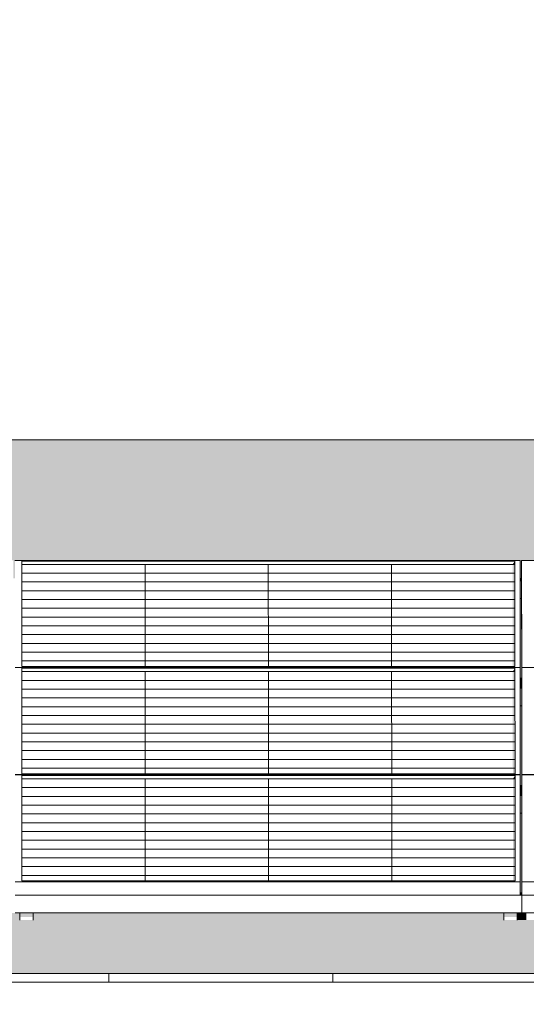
# Model space of a CAD drawing. Header units: metres. Extents: x -111 to -1, y -8 to 26.
# Tile 57 of 209: x -41.82 to -40.69, y 5.95 to 8.15. Entities that reach past the tile are written whole.
import ezdxf

# ---------------------------------------------------------------- set-up
doc = ezdxf.new("R2010")
doc.units = ezdxf.units.M
doc.header["$MEASUREMENT"] = 0
for name, color, linetype in [('30 Dachaufbau', 7, 'Continuous'), ('70 PV-Anlage', 7, 'Continuous'), ('94 Genehmigungsplanung Bemaßung', 7, 'Continuous')]:
    doc.layers.add(name, color=color, linetype=linetype)
doc.styles.add('ERSTELLTER_STIL_2', font='arial.ttf')
doc.dimstyles.new('ERSTELLTER_STIL__1', dxfattribs={"dimtxt": 0.25, "dimasz": 0.19, "dimexe": 0.18, "dimexo": 0.1, "dimgap": 0, "dimtad": 1, "dimtih": 1, "dimtoh": 1, "dimzin": 0, "dimdsep": 46, "dimtxsty": 'ERSTELLTER_STIL_2', "dimblk": 'ARROWHEAD_6', "dimblk1": 'ARROWHEAD_6', "dimblk2": 'ARROWHEAD_6', "dimcen": 0.09, "dimclrd": 7, "dimclre": 7, "dimclrt": 7, "dimazin": 0, "dimtfac": 1, "dimtdec": 4, "dimtmove": 0, "dimatfit": 3, "dimfxl": 1, "dimtolj": 1, "dimtzin": 0, "dimarcsym": 0})

# ---------------------------------------------------------------- blocks, each defined once
blk = doc.blocks.new('*X3', base_point=(-27236.1321, 0))
at = {"layer": '30 Dachaufbau', "color": 7, "linetype": 'Continuous', "lineweight": 13}
for p, q in [((-41.6225, 6.0035), (-41.6225, 6.0233)), ((-41.6225, 6.0035), (-41.6225, 6.0233)), ((-41.1225, 6.0035), (-41.1225, 6.0233)), ((-41.1225, 6.0035), (-41.1225, 6.0233))]:
    blk.add_line(p, q, dxfattribs=at)
blk = doc.blocks.new('*X46', base_point=(-27236.1321, 0))
at = {"layer": '30 Dachaufbau', "linetype": 'Continuous', "lineweight": 0, "true_color": 0x000000}
blk.add_hatch(color=18, dxfattribs=at).paths.add_polyline_path([(-40.705, 6.8599), (-40.7049, 6.6824), (-40.7014, 6.6824), (-40.7015, 6.8599)])
blk = doc.blocks.new('*X47', base_point=(-27236.1321, 0))
at = {"layer": '30 Dachaufbau', "linetype": 'Continuous', "lineweight": 0, "true_color": 0x000000}
blk.add_hatch(color=18, dxfattribs=at).paths.add_polyline_path([(-40.7049, 6.6205), (-40.7047, 6.443), (-40.7013, 6.443), (-40.7014, 6.6205)])
blk = doc.blocks.new('*X48', base_point=(-27236.1321, 0))
at = {"layer": '30 Dachaufbau', "linetype": 'Continuous', "lineweight": 0, "true_color": 0x000000}
blk.add_hatch(color=18, dxfattribs=at).paths.add_polyline_path([(-40.7012, 6.3811), (-40.7047, 6.3811), (-40.7046, 6.2278), (-40.7046, 6.2036), (-40.7011, 6.2036)])
blk = doc.blocks.new('*X106', base_point=(-27236.1321, 0))
at = {"layer": '30 Dachaufbau', "linetype": 'Continuous', "lineweight": 0, "true_color": 0x000000}
h = blk.add_hatch(color=18, dxfattribs=at)
h.paths.add_polyline_path([(-58.6225, 6.0233), (-16.8411, 6.0233), (-16.8411, 7.2143), (-22.8511, 7.2143), (-22.8511, 7.0042), (-37.6511, 7.0042), (-37.6511, 7.2143), (-58.6225, 7.2143)])
h.paths.add_polyline_path([(-57.6516, 6.9157), (-57.6516, 6.9454), (-56.5251, 6.9454), (-56.525, 6.9051), (-56.5216, 6.9051), (-56.5216, 6.9157), (-56.5216, 6.9454), (-55.3951, 6.9454), (-55.395, 6.9051), (-55.3916, 6.9051), (-55.3916, 6.9157), (-55.3916, 6.9454), (-54.2651, 6.9454), (-54.265, 6.9051), (-54.2616, 6.9051), (-54.2616, 6.9157), (-54.2616, 6.9454), (-53.1351, 6.9454), (-53.135, 6.9051), (-53.1316, 6.9051), (-53.1316, 6.9157), (-53.1316, 6.9454), (-52.0051, 6.9454), (-52.005, 6.9051), (-52.0016, 6.9051), (-52.0016, 6.9157), (-52.0016, 6.9454), (-50.8751, 6.9454), (-50.875, 6.9051), (-50.8716, 6.9051), (-50.8716, 6.9157), (-50.8716, 6.9454), (-49.7451, 6.9454), (-49.745, 6.9051), (-49.7416, 6.9051), (-49.7416, 6.9157), (-49.7416, 6.9454), (-48.6151, 6.9454), (-48.615, 6.9051), (-48.6116, 6.9051), (-48.6116, 6.9157), (-48.6116, 6.9454), (-47.4851, 6.9454), (-47.485, 6.9051), (-47.4816, 6.9051), (-47.4816, 6.9157), (-47.4816, 6.9454), (-46.3551, 6.9454), (-46.355, 6.9051), (-46.3516, 6.9051), (-46.3516, 6.9157), (-46.3516, 6.9454), (-45.2251, 6.9454), (-45.225, 6.9051), (-45.2216, 6.9051), (-45.2216, 6.9157), (-45.2216, 6.9454), (-44.0951, 6.9454), (-44.095, 6.9051), (-44.0916, 6.9051), (-44.0916, 6.9157), (-44.0916, 6.9454), (-42.9651, 6.9454), (-42.965, 6.9051), (-42.9616, 6.9051), (-42.9616, 6.9157), (-42.9616, 6.9454), (-41.8351, 6.9454), (-41.835, 6.9051), (-41.8316, 6.9051), (-41.8316, 6.9157), (-41.8316, 6.9454), (-40.7051, 6.9454), (-40.705, 6.9051), (-40.7016, 6.9051), (-40.7016, 6.9157), (-40.7016, 6.9454), (-39.5751, 6.9454), (-39.575, 6.9051), (-39.5716, 6.9051), (-39.5716, 6.9157), (-39.5716, 6.9454), (-38.4451, 6.9454), (-38.445, 6.9051), (-38.4416, 6.9051), (-38.4416, 6.9157), (-38.4416, 6.9454), (-37.3151, 6.9454), (-37.315, 6.9051), (-37.3116, 6.9051), (-37.3116, 6.9157), (-37.3116, 6.9454), (-36.1851, 6.9454), (-36.185, 6.9051), (-36.1816, 6.9051), (-36.1816, 6.9157), (-36.1816, 6.9454), (-35.0551, 6.9454), (-35.055, 6.9051), (-35.0516, 6.9051), (-35.0516, 6.9157), (-35.0516, 6.9454), (-33.9251, 6.9454), (-33.925, 6.9051), (-33.9216, 6.9051), (-33.9216, 6.9157), (-33.9216, 6.9454), (-32.7951, 6.9454), (-32.795, 6.9051), (-32.7916, 6.9051), (-32.7916, 6.9058), (-32.7916, 6.9157), (-32.7916, 6.9454), (-31.6651, 6.9454), (-31.665, 6.9051), (-31.6616, 6.9051), (-31.6616, 6.9157), (-31.6616, 6.9454), (-30.5351, 6.9454), (-30.535, 6.9051), (-30.5316, 6.9051), (-30.5316, 6.9157), (-30.5316, 6.9454), (-29.4051, 6.9454), (-29.405, 6.9051), (-29.4016, 6.9051), (-29.4016, 6.9157), (-29.4016, 6.9454), (-28.2751, 6.9454), (-28.275, 6.9051), (-28.2716, 6.9051), (-28.2716, 6.9157), (-28.2716, 6.9454), (-27.1451, 6.9454), (-27.145, 6.9051), (-27.1416, 6.9051), (-27.1416, 6.9157), (-27.1416, 6.9454), (-26.0151, 6.9454), (-26.015, 6.9051), (-26.0116, 6.9051), (-26.0116, 6.9157), (-26.0116, 6.9454), (-24.8851, 6.9454), (-24.885, 6.9051), (-24.8816, 6.9051), (-24.8816, 6.9157), (-24.8816, 6.9454), (-23.7551, 6.9454), (-23.755, 6.9051), (-23.7516, 6.9051), (-23.7516, 6.9157), (-23.7516, 6.9454), (-22.6251, 6.9454), (-22.625, 6.9051), (-22.6216, 6.9051), (-22.6216, 6.9157), (-22.6216, 6.9454), (-21.4951, 6.9454), (-21.495, 6.9051), (-21.4916, 6.9051), (-21.4916, 6.9157), (-21.4916, 6.9454), (-20.3651, 6.9454), (-20.365, 6.9051), (-20.3616, 6.9051), (-20.3616, 6.9157), (-20.3616, 6.9454), (-19.2351, 6.9454), (-19.235, 6.9051), (-19.2316, 6.9051), (-19.2316, 6.9157), (-19.2316, 6.9454), (-18.1051, 6.9454), (-18.105, 6.9051), (-18.1016, 6.9051), (-18.1016, 6.8995), (-18.1016, 6.8599), (-18.105, 6.8599), (-18.1049, 6.6824), (-18.1014, 6.6824), (-18.1014, 6.6768), (-18.1014, 6.6657), (-18.1014, 6.6601), (-18.1014, 6.6205), (-18.1049, 6.6205), (-18.1047, 6.443), (-18.1013, 6.443), (-18.1012, 6.4374), (-18.1012, 6.4263), (-18.1012, 6.4207), (-18.1012, 6.3811), (-18.1047, 6.3811), (-18.1046, 6.2278), (-18.1046, 6.2036), (-18.1011, 6.2036), (-18.1011, 6.1981), (-18.1011, 6.1584), (-18.1111, 6.1584), (-18.1111, 6.1427), (-18.1411, 6.1427), (-18.1411, 6.1469), (-18.1411, 6.1584), (-19.1911, 6.1584), (-19.1911, 6.1427), (-19.2211, 6.1427), (-19.2211, 6.1469), (-19.2211, 6.1584), (-19.2411, 6.1584), (-19.2411, 6.1427), (-19.2711, 6.1427), (-19.2711, 6.1469), (-19.2711, 6.1584), (-20.3211, 6.1584), (-20.3211, 6.1427), (-20.3511, 6.1427), (-20.3511, 6.1469), (-20.3511, 6.1584), (-20.3711, 6.1584), (-20.3711, 6.1427), (-20.4011, 6.1427), (-20.4011, 6.1469), (-20.4011, 6.1584), (-21.4511, 6.1584), (-21.4511, 6.1427), (-21.4811, 6.1427), (-21.4811, 6.1469), (-21.4811, 6.1584), (-21.5011, 6.1584), (-21.5011, 6.1427), (-21.5311, 6.1427), (-21.5311, 6.1469), (-21.5311, 6.1584), (-22.5811, 6.1584), (-22.5811, 6.1427), (-22.6111, 6.1427), (-22.6111, 6.1468), (-22.6111, 6.1584), (-22.6311, 6.1584), (-22.6311, 6.1427), (-22.6611, 6.1427), (-22.6611, 6.1469), (-22.6611, 6.1584), (-23.7111, 6.1584), (-23.7111, 6.1427), (-23.7411, 6.1427), (-23.7411, 6.1468), (-23.7411, 6.1584), (-23.7611, 6.1584), (-23.7611, 6.1427), (-23.7911, 6.1427), (-23.7911, 6.1468), (-23.7911, 6.1584), (-24.8411, 6.1584), (-24.8411, 6.1426), (-24.8711, 6.1426), (-24.8711, 6.1468), (-24.8711, 6.1584), (-24.8911, 6.1584), (-24.8911, 6.1426), (-24.9211, 6.1426), (-24.9211, 6.1468), (-24.9211, 6.1584), (-25.9711, 6.1584), (-25.9711, 6.1426), (-26.0011, 6.1426), (-26.0011, 6.1468), (-26.0011, 6.1584), (-26.0211, 6.1584), (-26.0211, 6.1426), (-26.0511, 6.1426), (-26.0511, 6.1468), (-26.0511, 6.1584), (-27.1011, 6.1584), (-27.1011, 6.1426), (-27.1311, 6.1426), (-27.1311, 6.1468), (-27.1311, 6.1584), (-27.1511, 6.1584), (-27.1511, 6.1426), (-27.1811, 6.1426), (-27.1811, 6.1468), (-27.1811, 6.1584), (-28.2311, 6.1584), (-28.2311, 6.1426), (-28.2611, 6.1426), (-28.2611, 6.1468), (-28.2611, 6.1584), (-28.2811, 6.1584), (-28.2811, 6.1426), (-28.3111, 6.1426), (-28.3111, 6.1468), (-28.3111, 6.1584), (-29.3611, 6.1584), (-29.3611, 6.1426), (-29.3911, 6.1426), (-29.3911, 6.1468), (-29.3911, 6.1584), (-29.4111, 6.1584), (-29.4111, 6.1426), (-29.4411, 6.1426), (-29.4411, 6.1467), (-29.4411, 6.1584), (-30.4911, 6.1584), (-30.4911, 6.1426), (-30.5211, 6.1426), (-30.5211, 6.1467), (-30.5211, 6.1584), (-30.5411, 6.1584), (-30.5411, 6.1426), (-30.5711, 6.1426), (-30.5711, 6.1467), (-30.5711, 6.1584), (-31.6211, 6.1584), (-31.6211, 6.1426), (-31.6511, 6.1426), (-31.6511, 6.1467), (-31.6511, 6.1584), (-31.6711, 6.1584), (-31.6711, 6.1426), (-31.7011, 6.1426), (-31.7011, 6.1467), (-31.7011, 6.1584), (-32.7511, 6.1584), (-32.7511, 6.1425), (-32.7811, 6.1425), (-32.7811, 6.1467), (-32.7811, 6.1584), (-32.8011, 6.1584), (-32.8011, 6.1425), (-32.8311, 6.1425), (-32.8311, 6.1467), (-32.8311, 6.1584), (-33.8811, 6.1584), (-33.8811, 6.1425), (-33.9111, 6.1425), (-33.9111, 6.1467), (-33.9111, 6.1584), (-33.9311, 6.1584), (-33.9311, 6.1425), (-33.9611, 6.1425), (-33.9611, 6.1467), (-33.9611, 6.1584), (-35.0111, 6.1584), (-35.0111, 6.1425), (-35.0411, 6.1425), (-35.0411, 6.1467), (-35.0411, 6.1584), (-35.0611, 6.1584), (-35.0611, 6.1425), (-35.0911, 6.1425), (-35.0911, 6.1467), (-35.0911, 6.1584), (-36.1411, 6.1584), (-36.1411, 6.1425), (-36.1711, 6.1425), (-36.1711, 6.1467), (-36.1711, 6.1584), (-36.1911, 6.1584), (-36.1911, 6.1425), (-36.2211, 6.1425), (-36.2211, 6.1466), (-36.2211, 6.1584), (-37.2711, 6.1584), (-37.2711, 6.1425), (-37.3011, 6.1425), (-37.3011, 6.1467), (-37.3011, 6.1584), (-37.3211, 6.1584), (-37.3211, 6.1425), (-37.3511, 6.1425), (-37.3511, 6.1466), (-37.3511, 6.1584), (-38.4011, 6.1584), (-38.4011, 6.1425), (-38.4311, 6.1425), (-38.4311, 6.1466), (-38.4311, 6.1584), (-38.4511, 6.1584), (-38.4511, 6.1425), (-38.4811, 6.1425), (-38.4811, 6.1466), (-38.4811, 6.1584), (-39.5311, 6.1584), (-39.5311, 6.1424), (-39.5611, 6.1424), (-39.5611, 6.1466), (-39.5611, 6.1584), (-39.5811, 6.1584), (-39.5811, 6.1424), (-39.6111, 6.1424), (-39.6111, 6.1466), (-39.6111, 6.1584), (-40.6611, 6.1584), (-40.6611, 6.1424), (-40.6911, 6.1424), (-40.6911, 6.1466), (-40.6911, 6.1584), (-40.7111, 6.1584), (-40.7111, 6.1424), (-40.7411, 6.1424), (-40.7411, 6.1466), (-40.7411, 6.1584), (-41.7911, 6.1584), (-41.7911, 6.1424), (-41.8211, 6.1424), (-41.8211, 6.1466), (-41.8211, 6.1584), (-41.8411, 6.1584), (-41.8411, 6.1424), (-41.8711, 6.1424), (-41.8711, 6.1466), (-41.8711, 6.1584), (-42.9211, 6.1584), (-42.9211, 6.1424), (-42.9511, 6.1424), (-42.9511, 6.1466), (-42.9511, 6.1584), (-42.9711, 6.1584), (-42.9711, 6.1424), (-43.0011, 6.1424), (-43.0011, 6.1466), (-43.0011, 6.1584), (-44.0511, 6.1584), (-44.0511, 6.1424), (-44.0811, 6.1424), (-44.0811, 6.1466), (-44.0811, 6.1584), (-44.1011, 6.1584), (-44.1011, 6.1424), (-44.1311, 6.1424), (-44.1311, 6.1466), (-44.1311, 6.1584), (-45.1811, 6.1584), (-45.1811, 6.1424), (-45.2111, 6.1424), (-45.2111, 6.1465), (-45.2111, 6.1584), (-45.2311, 6.1584), (-45.2311, 6.1424), (-45.2611, 6.1424), (-45.2611, 6.1465), (-45.2611, 6.1584), (-46.3111, 6.1584), (-46.3111, 6.1424), (-46.3411, 6.1424), (-46.3411, 6.1465), (-46.3411, 6.1584), (-46.3611, 6.1584), (-46.3611, 6.1424), (-46.3911, 6.1424), (-46.3911, 6.1465), (-46.3911, 6.1584), (-47.4411, 6.1584), (-47.4411, 6.1423), (-47.4711, 6.1423), (-47.4711, 6.1465), (-47.4711, 6.1584), (-47.4911, 6.1584), (-47.4911, 6.1423), (-47.5211, 6.1423), (-47.5211, 6.1465), (-47.5211, 6.1584), (-48.5711, 6.1584), (-48.5711, 6.1423), (-48.6011, 6.1423), (-48.6011, 6.1465), (-48.6011, 6.1584), (-48.6211, 6.1584), (-48.6211, 6.1423), (-48.6511, 6.1423), (-48.6511, 6.1465), (-48.6511, 6.1584), (-49.7011, 6.1584), (-49.7011, 6.1423), (-49.7311, 6.1423), (-49.7311, 6.1465), (-49.7311, 6.1584), (-49.7511, 6.1584), (-49.7511, 6.1423), (-49.7811, 6.1423), (-49.7811, 6.1465), (-49.7811, 6.1584), (-50.8311, 6.1584), (-50.8311, 6.1423), (-50.8611, 6.1423), (-50.8611, 6.1465), (-50.8611, 6.1584), (-50.8811, 6.1584), (-50.8811, 6.1423), (-50.9111, 6.1423), (-50.9111, 6.1465), (-50.9111, 6.1584), (-51.9611, 6.1584), (-51.9611, 6.1423), (-51.9911, 6.1423), (-51.9911, 6.1465), (-51.9911, 6.1584), (-52.0111, 6.1584), (-52.0111, 6.1423), (-52.0411, 6.1423), (-52.0411, 6.1465), (-52.0411, 6.1584), (-53.0911, 6.1584), (-53.0911, 6.1423), (-53.1211, 6.1423), (-53.1211, 6.1464), (-53.1211, 6.1584), (-53.1411, 6.1584), (-53.1411, 6.1423), (-53.1711, 6.1423), (-53.1711, 6.1464), (-53.1711, 6.1584), (-54.2211, 6.1584), (-54.2211, 6.1423), (-54.2511, 6.1423), (-54.2511, 6.1464), (-54.2511, 6.1584), (-54.2711, 6.1584), (-54.2711, 6.1423), (-54.3011, 6.1423), (-54.3011, 6.1464), (-54.3011, 6.1584), (-55.3511, 6.1584), (-55.3511, 6.1422), (-55.3811, 6.1422), (-55.3811, 6.1464), (-55.3811, 6.1584), (-55.4011, 6.1584), (-55.4011, 6.1422), (-55.4311, 6.1422), (-55.4311, 6.1464), (-55.4311, 6.1584), (-56.4811, 6.1584), (-56.4811, 6.1422), (-56.5111, 6.1422), (-56.5111, 6.1464), (-56.5111, 6.1584), (-56.5311, 6.1584), (-56.5311, 6.1422), (-56.5611, 6.1422), (-56.5611, 6.1464), (-56.5611, 6.1584), (-57.6111, 6.1584), (-57.6111, 6.1422), (-57.6411, 6.1422), (-57.6411, 6.1464), (-57.6411, 6.1584), (-57.6511, 6.1584), (-57.6511, 6.164), (-57.6511, 6.2036), (-57.6512, 6.3811), (-57.6512, 6.3811), (-57.6512, 6.3867), (-57.6512, 6.3978), (-57.6513, 6.4034), (-57.6513, 6.4421), (-57.6514, 6.6205), (-57.6514, 6.6205), (-57.6514, 6.6261), (-57.6514, 6.6372), (-57.6514, 6.6428), (-57.6514, 6.6824), (-57.6515, 6.8599), (-57.6516, 6.8599), (-57.6516, 6.8654), (-57.6516, 6.905)], flags=0)
blk = doc.blocks.new('*D120', base_point=(-27236.1321, 0))
at = {"layer": '94 Genehmigungsplanung Bemaßung', "color": 7, "linetype": 'Continuous', "lineweight": 13}
for p, q in [((-58.1625, 9.3843), (-58.1625, 9.7593)), ((-17.3411, 9.3843), (-17.3411, 9.7593)), ((-58.0625, 9.6718), (-58.2625, 9.4718)), ((-17.2411, 9.6718), (-17.4411, 9.4718)), ((-58.3125, 9.5718), (-58.1625, 9.5718)), ((-58.1625, 9.5718), (-17.3411, 9.5718))]:
    blk.add_line(p, q, dxfattribs=at)
at = {"layer": '94 Genehmigungsplanung Bemaßung', "color": 7, "lineweight": 13, "insert": (-38.1808, 9.6218), "char_height": 0.25, "attachment_point": 7, "style": 'ERSTELLTER_STIL_2'}
blk.add_mtext('\\A1;{\\pql;\\fArial|b0|i0|c0|p0;\\W1.000000;40,82}', dxfattribs=at)
blk = doc.blocks.new('ARROWHEAD_6')
at = {"color": 0, "linetype": 'Continuous', "lineweight": 0}
for p, q in [((-0.5, -0.5), (0.5, 0.5)), ((0, 0), (-1, 0))]:
    blk.add_line(p, q, dxfattribs=at)

msp = doc.modelspace()

# ---------------------------------------------------------------- hatches: boundary and pattern name
at = {"layer": '30 Dachaufbau', "linetype": 'Continuous', "lineweight": 0, "true_color": 0x000000}
for points in [[(-40.705, 6.8599), (-40.7049, 6.6824), (-40.7014, 6.6824), (-40.7015, 6.8599)], [(-40.7049, 6.6205), (-40.7047, 6.443), (-40.7013, 6.443), (-40.7014, 6.6205)], [(-40.7012, 6.3811), (-40.7047, 6.3811), (-40.7046, 6.2278), (-40.7046, 6.2036), (-40.7011, 6.2036)], [(-41.7911, 6.1429), (-40.7457, 6.1429), (-40.7411, 6.1424), (-40.7411, 6.1466), (-40.7411, 6.1584), (-41.7911, 6.1584)], [(-40.7111, 6.1429), (-40.6957, 6.1429), (-40.6911, 6.1424), (-40.6911, 6.1466), (-40.6911, 6.1584), (-40.7111, 6.1584)]]:
    msp.add_hatch(color=18, dxfattribs=at).paths.add_polyline_path(points)
at = {"layer": '70 PV-Anlage', "linetype": 'Continuous', "lineweight": 0, "true_color": 0x000000}
for points in [[(-40.7016, 6.9454), (-40.7016, 6.9157), (-40.7014, 6.6768), (-40.7014, 6.7065)], [(-40.7214, 6.9364), (-40.7166, 6.9364), (-40.7166, 6.9438)], [(-40.7214, 6.9364), (-40.7213, 6.7086), (-40.7164, 6.7086), (-40.7166, 6.9364)], [(-40.7166, 6.9364), (-40.7164, 6.7086), (-40.7166, 6.9438)], [(-40.705, 6.9051), (-40.705, 6.8995), (-40.7016, 6.8995), (-40.7016, 6.9051)], [(-40.7016, 6.8654), (-40.7016, 6.8599), (-40.7016, 6.8995), (-40.7016, 6.9051)], [(-40.705, 6.8995), (-40.705, 6.8599), (-40.7016, 6.8599), (-40.7016, 6.8654), (-40.7016, 6.8995)], [(-40.7016, 6.8995), (-40.7016, 6.8599), (-40.7015, 6.8599)], [(-40.7213, 6.697), (-40.7164, 6.697), (-40.7164, 6.7044)], [(-40.7164, 6.7038), (-40.7164, 6.6962), (-40.7162, 6.4692)], [(-40.7014, 6.6763), (-40.7012, 6.4374), (-40.7012, 6.4671), (-40.7014, 6.706)], [(-40.7211, 6.4692), (-40.7163, 6.4692), (-40.7164, 6.697), (-40.7213, 6.697)], [(-40.7014, 6.6824), (-40.7049, 6.6824), (-40.7049, 6.6768), (-40.7014, 6.6768)], [(-40.7014, 6.6768), (-40.7049, 6.6768), (-40.7049, 6.6657), (-40.7014, 6.6657)], [(-40.7014, 6.6657), (-40.7049, 6.6657), (-40.7049, 6.6601), (-40.7014, 6.6601)], [(-40.7049, 6.6601), (-40.7049, 6.6205), (-40.7014, 6.6205), (-40.7014, 6.6261), (-40.7014, 6.6601)], [(-40.7014, 6.6261), (-40.7014, 6.6205), (-40.7014, 6.6601), (-40.7014, 6.6657)], [(-40.7014, 6.6601), (-40.7014, 6.6205), (-40.7014, 6.6205)], [(-40.7211, 6.4576), (-40.7162, 6.4576), (-40.7162, 6.4651)], [(-40.7162, 6.4568), (-40.7161, 6.2298), (-40.7162, 6.4644)], [(-40.7012, 6.4667), (-40.7012, 6.4369), (-40.7011, 6.1985), (-40.7011, 6.2288)], [(-40.7211, 6.4576), (-40.721, 6.2298), (-40.7161, 6.2298), (-40.7162, 6.4576)], [(-40.7013, 6.443), (-40.7047, 6.443), (-40.7047, 6.4374), (-40.7013, 6.4374)], [(-40.7047, 6.4374), (-40.7047, 6.4263), (-40.7012, 6.4263), (-40.7012, 6.4374)], [(-40.7012, 6.4263), (-40.7047, 6.4263), (-40.7047, 6.4207), (-40.7012, 6.4207)], [(-40.7047, 6.4207), (-40.7047, 6.3811), (-40.7012, 6.3811), (-40.7012, 6.3867), (-40.7012, 6.4207)], [(-40.7012, 6.3867), (-40.7012, 6.3811), (-40.7012, 6.4207), (-40.7012, 6.4263)], [(-40.7012, 6.4207), (-40.7012, 6.3811), (-40.7012, 6.3811)], [(-40.7046, 6.1984), (-40.7011, 6.1981), (-40.7011, 6.1985), (-40.7011, 6.2036), (-40.7046, 6.2036)], [(-41.7911, 6.1584), (-41.8211, 6.1584), (-41.8211, 6.1495), (-41.7911, 6.1495)], [(-40.7411, 6.1584), (-40.7411, 6.1466), (-40.7411, 6.1424)], [(-40.7111, 6.1584), (-40.7411, 6.1584), (-40.7411, 6.1495), (-40.7111, 6.1495)], [(-40.6911, 6.1466), (-40.6911, 6.1424), (-40.6911, 6.1584)]]:
    msp.add_hatch(color=18, dxfattribs=at).paths.add_polyline_path(points)

# ---------------------------------------------------------------- linework, layer by layer
at = {"layer": '30 Dachaufbau', "color": 7, "linetype": 'Continuous', "lineweight": 13}
for p, q in [((-37.6511, 7.2143), (-58.6225, 7.2143)), ((-58.6225, 6.0233), (-16.8411, 6.0233)), ((-16.8411, 6.0035), (-58.6225, 6.0035))]:
    msp.add_line(p, q, dxfattribs=at)
at = {"layer": '70 PV-Anlage', "color": 7, "linetype": 'Continuous', "lineweight": 13}
for p, q in [((-40.7051, 6.9454), (-41.8316, 6.9454)), ((-40.7049, 6.7065), (-40.7051, 6.9454)), ((-39.5751, 6.9454), (-40.7016, 6.9454)), ((-40.7016, 6.9454), (-40.7014, 6.7065)), ((-40.7016, 6.9157), (-40.7016, 6.9454)), ((-41.8164, 6.7086), (-41.8166, 6.9438)), ((-41.8166, 6.9438), (-40.7166, 6.9438)), ((-40.7166, 6.9364), (-41.8166, 6.9364)), ((-41.5416, 6.9364), (-41.5416, 6.9365)), ((-41.5414, 6.7086), (-41.5416, 6.9364)), ((-41.2666, 6.9364), (-41.2666, 6.9365)), ((-41.2664, 6.7086), (-41.2666, 6.9364)), ((-40.9916, 6.9364), (-40.9916, 6.9365)), ((-40.9914, 6.7086), (-40.9916, 6.9364)), ((-40.7166, 6.9438), (-40.7164, 6.7086)), ((-40.7166, 6.9364), (-40.7166, 6.9438)), ((-41.8166, 6.9169), (-40.7166, 6.9169)), ((-40.7016, 6.9051), (-40.705, 6.9051)), ((-40.7016, 6.9157), (-40.7016, 6.9051)), ((-40.7016, 6.9051), (-40.7016, 6.8995)), ((-41.8165, 6.8973), (-40.7165, 6.8973)), ((-40.705, 6.8995), (-40.7016, 6.8995)), ((-40.7016, 6.8599), (-40.7016, 6.8995)), ((-40.7016, 6.8995), (-40.7014, 6.6824)), ((-41.8165, 6.8777), (-40.7165, 6.8777)), ((-41.8165, 6.8581), (-40.7165, 6.8581)), ((-40.705, 6.8599), (-40.7016, 6.8599)), ((-41.8165, 6.8385), (-40.7165, 6.8385)), ((-41.8165, 6.8189), (-40.7165, 6.8189)), ((-41.8165, 6.7993), (-40.7165, 6.7993)), ((-41.8165, 6.7797), (-40.7165, 6.7797)), ((-41.8164, 6.7601), (-40.7165, 6.7601)), ((-41.8164, 6.7405), (-40.7164, 6.7405)), ((-41.8314, 6.7065), (-40.7049, 6.7065)), ((-40.7049, 6.706), (-41.8314, 6.706)), ((-41.8164, 6.7209), (-40.7164, 6.7209)), ((-40.7164, 6.7086), (-41.8164, 6.7086)), ((-41.8162, 6.4692), (-41.8164, 6.7044)), ((-41.8164, 6.7044), (-40.7164, 6.7044)), ((-40.7164, 6.7044), (-40.7162, 6.4692)), ((-40.7164, 6.697), (-40.7164, 6.7044)), ((-40.7049, 6.706), (-40.7049, 6.7065)), ((-40.7047, 6.4671), (-40.7049, 6.706)), ((-40.7014, 6.7065), (-39.5749, 6.7065)), ((-40.7014, 6.706), (-40.7014, 6.7065)), ((-39.5749, 6.706), (-40.7014, 6.706)), ((-40.7014, 6.706), (-40.7012, 6.4671)), ((-40.7014, 6.6763), (-40.7014, 6.706)), ((-40.7164, 6.697), (-41.8164, 6.697)), ((-41.5414, 6.697), (-41.5414, 6.6971)), ((-41.5413, 6.4692), (-41.5414, 6.697)), ((-41.2664, 6.697), (-41.2664, 6.6971)), ((-41.2663, 6.4692), (-41.2664, 6.697)), ((-40.9914, 6.697), (-40.9914, 6.6971)), ((-40.9913, 6.4692), (-40.9914, 6.697)), ((-40.7014, 6.6824), (-40.7049, 6.6824)), ((-40.7014, 6.6768), (-40.7014, 6.6824)), ((-41.8164, 6.6775), (-40.7164, 6.6775)), ((-40.7049, 6.6768), (-40.7014, 6.6768)), ((-40.7014, 6.6657), (-40.7049, 6.6657)), ((-40.7049, 6.6601), (-40.7014, 6.6601)), ((-40.7014, 6.6763), (-40.7014, 6.6657)), ((-40.7014, 6.6657), (-40.7014, 6.6601)), ((-40.7014, 6.6205), (-40.7014, 6.6601)), ((-40.7014, 6.6601), (-40.7013, 6.443)), ((-41.8164, 6.6579), (-40.7164, 6.6579)), ((-41.8164, 6.6383), (-40.7164, 6.6383)), ((-41.8164, 6.6187), (-40.7164, 6.6187)), ((-40.7049, 6.6205), (-40.7014, 6.6205)), ((-41.8163, 6.5991), (-40.7163, 6.5991)), ((-41.8163, 6.5795), (-40.7163, 6.5795)), ((-41.8163, 6.5599), (-40.7163, 6.5599)), ((-41.8163, 6.5403), (-40.7163, 6.5403)), ((-41.8163, 6.5207), (-40.7163, 6.5207)), ((-41.8163, 6.5011), (-40.7163, 6.5011)), ((-41.8312, 6.4671), (-40.7047, 6.4671)), ((-40.7047, 6.4667), (-41.8312, 6.4667)), ((-41.8163, 6.4815), (-40.7163, 6.4815)), ((-40.7162, 6.4692), (-41.8162, 6.4692)), ((-41.8161, 6.2298), (-41.8162, 6.4651)), ((-41.8162, 6.4651), (-40.7162, 6.4651)), ((-40.7162, 6.4651), (-40.7161, 6.2298)), ((-40.7162, 6.4576), (-40.7162, 6.4651)), ((-40.7047, 6.4667), (-40.7047, 6.4671)), ((-40.7046, 6.2278), (-40.7047, 6.4667)), ((-40.7012, 6.4671), (-39.5747, 6.4671)), ((-40.7012, 6.4667), (-40.7012, 6.4671)), ((-39.5747, 6.4667), (-40.7012, 6.4667)), ((-40.7012, 6.4667), (-40.7011, 6.2278)), ((-40.7012, 6.4369), (-40.7012, 6.4667)), ((-40.7162, 6.4576), (-41.8162, 6.4576)), ((-41.5412, 6.4576), (-41.5412, 6.4577)), ((-41.5411, 6.2298), (-41.5412, 6.4576)), ((-41.2662, 6.4576), (-41.2662, 6.4577)), ((-41.2661, 6.2298), (-41.2662, 6.4576)), ((-40.9912, 6.4576), (-40.9912, 6.4577)), ((-40.9911, 6.2298), (-40.9912, 6.4576)), ((-40.7013, 6.443), (-40.7047, 6.443)), ((-40.7012, 6.4374), (-40.7013, 6.443)), ((-41.8162, 6.4381), (-40.7162, 6.4381)), ((-41.8162, 6.4185), (-40.7162, 6.4185)), ((-40.7047, 6.4374), (-40.7012, 6.4374)), ((-40.7012, 6.4263), (-40.7047, 6.4263)), ((-40.7047, 6.4207), (-40.7012, 6.4207)), ((-40.7012, 6.4369), (-40.7012, 6.4263)), ((-40.7012, 6.4263), (-40.7012, 6.4207)), ((-40.7012, 6.3811), (-40.7012, 6.4207)), ((-40.7012, 6.4207), (-40.7011, 6.2036)), ((-41.8162, 6.3989), (-40.7162, 6.3989)), ((-41.8162, 6.3793), (-40.7162, 6.3793)), ((-40.7047, 6.3811), (-40.7012, 6.3811)), ((-41.8162, 6.3597), (-40.7162, 6.3597)), ((-41.8162, 6.3401), (-40.7162, 6.3401)), ((-41.8161, 6.3205), (-40.7162, 6.3205)), ((-41.8161, 6.3009), (-40.7161, 6.3009)), ((-41.8161, 6.2813), (-40.7161, 6.2813)), ((-41.8161, 6.2617), (-40.7161, 6.2617)), ((-41.8161, 6.2421), (-40.7161, 6.2421)), ((-41.8311, 6.2278), (-40.7046, 6.2278)), ((-40.7161, 6.2298), (-41.8161, 6.2298)), ((-40.7046, 6.1981), (-40.7046, 6.2278)), ((-40.7011, 6.2278), (-39.5746, 6.2278)), ((-40.7011, 6.2036), (-40.7011, 6.2278)), ((-41.8311, 6.1981), (-40.7011, 6.1981)), ((-40.7011, 6.2036), (-40.7046, 6.2036)), ((-40.7011, 6.1981), (-40.7011, 6.2036)), ((-40.7011, 6.1584), (-40.7011, 6.1981)), ((-40.7011, 6.1981), (-39.5711, 6.1981)), ((-41.8311, 6.1584), (-40.7011, 6.1584)), ((-41.8211, 6.1584), (-41.8211, 6.1424)), ((-41.7911, 6.1584), (-41.7911, 6.1424)), ((-40.7411, 6.1584), (-40.7411, 6.1424)), ((-40.7111, 6.1584), (-40.7111, 6.1424)), ((-40.7011, 6.1584), (-39.5711, 6.1584))]:
    msp.add_line(p, q, dxfattribs=at)

# ---------------------------------------------------------------- block references
at = {"layer": '30 Dachaufbau', "lineweight": 0}
for name in ['*X106', '*X46', '*X47', '*X48', '*X3']:
    msp.add_blockref(name, (-27236.1321, 0), dxfattribs=at)

# ---------------------------------------------------------------- dimensions: what is measured, and where the dimension line sits
at = {"layer": '94 Genehmigungsplanung Bemaßung', "color": 7, "linetype": 'Continuous', "lineweight": 13}
dim = msp.add_linear_dim(base=(-17.3411, 9.5718), p1=(-58.1625, 3.35), p2=(-17.3411, -0.4), dimstyle='ERSTELLTER_STIL__1', dxfattribs=at)
dim.commit()
dim.dimension.update_dxf_attribs({"geometry": '*D120', "text_midpoint": (-37.762, 9.7468), "dimtype": 160})

doc.saveas('drawing.dxf')
